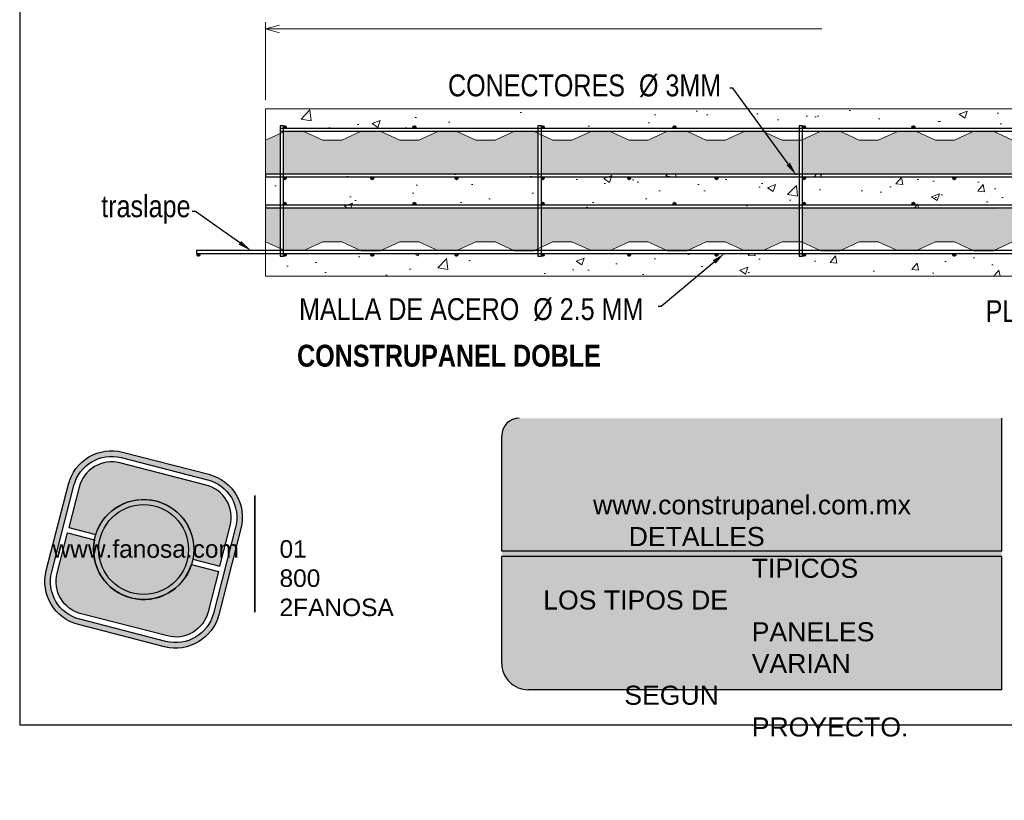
# Model space of a CAD drawing. Header units: millimetres. Extents: x 0 to 30, y 0 to 35.5.
# Tile 1 of 256: x 4 to 15.2, y 2.8 to 11.7. Entities that reach past the tile are written whole.
import ezdxf
from ezdxf import colors
from ezdxf.entities.mleader import LeaderData, LeaderLine
from ezdxf.math import Vec2, Vec3

# ---------------------------------------------------------------- set-up
doc = ezdxf.new("R2010")
doc.units = ezdxf.units.MM
doc.linetypes.add('DASHED2', pattern=[9.524999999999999, 6.35, -3.175])
for name, color, linetype in [('conector', 5, 'Continuous'), ('longitudinal', 6, 'Continuous'), ('transversal', 1, 'Continuous')]:
    doc.layers.add(name, color=color, linetype=linetype)
doc.layers.add('TEXTO', color=7, linetype='DASHED2', lineweight=0)
doc.layers.add('TEXTO CUADRO DATOS', color=251, linetype='Continuous', lineweight=0)
doc.styles.add('Erika', font='techl___.ttf', dxfattribs={"height": 0.25})
doc.styles.get("Standard").update_dxf_attribs({"font": 'arial.ttf'})

# ---------------------------------------------------------------- blocks, each defined once
blk = doc.blocks.new('LOGO GRIS')
at = {"true_color": 0xe3e3e3}
h = blk.add_hatch(color=254, dxfattribs=at)
edge = h.paths.add_edge_path()
edge.add_arc((2075.55300328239, 279.2979295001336), 0.508199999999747, 255.6007667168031, 345.6007667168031, ccw=False)
edge.add_line((2075.426625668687, 278.8056938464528), (2074.442154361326, 279.0584490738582))
edge.add_arc((2074.568531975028, 279.5506847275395), 0.5082000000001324, 165.6007667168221, 255.6007667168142, ccw=False)
edge.add_line((2074.076296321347, 279.6770623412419), (2074.329051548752, 280.661533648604))
edge.add_arc((2074.821287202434, 280.535156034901), 0.508200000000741, 75.60076671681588, 165.6007667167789, ccw=False)
edge.add_line((2074.947664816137, 281.0273916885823), (2075.932136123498, 280.7746364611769))
edge.add_arc((2075.805758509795, 280.2824008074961), 0.5081999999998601, -14.399233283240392, 75.60076671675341, ccw=False)
edge.add_line((2076.297994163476, 280.1560231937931), (2076.045238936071, 279.1715518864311))
edge = h.paths.add_edge_path(flags=16)
edge.add_arc((2075.55300328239, 279.2979295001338), 0.4446749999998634, 255.6007667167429, 345.6007667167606, ccw=False)
edge.add_line((2075.4424228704, 278.867223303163), (2074.457951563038, 279.1199785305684))
edge.add_arc((2074.568531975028, 279.5506847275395), 0.4446750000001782, 165.6007667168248, 255.60076671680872, ccw=False)
edge.add_line((2074.137825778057, 279.6612651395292), (2074.390581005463, 280.6457364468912))
edge.add_arc((2074.821287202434, 280.5351560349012), 0.4446750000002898, 75.60076671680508, 165.6007667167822, ccw=False)
edge.add_line((2074.931867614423, 280.9658622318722), (2075.916338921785, 280.7131070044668))
edge.add_arc((2075.805758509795, 280.2824008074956), 0.4446750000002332, -14.399233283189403, 75.60076671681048, ccw=False)
edge.add_line((2076.236464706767, 280.1718203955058), (2075.983709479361, 279.1873490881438))
h = blk.add_hatch(color=254, dxfattribs=at)
edge = h.paths.add_edge_path()
edge.add_line((2076.05645623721, 279.7261466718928), (2076.174935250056, 280.1876175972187))
edge.add_arc((2075.805758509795, 280.2824008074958), 0.3811499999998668, 345.60076671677, 435.6007667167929)
edge.add_line((2075.900541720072, 280.6515775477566), (2074.916070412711, 280.9043327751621))
edge.add_arc((2074.821287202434, 280.5351560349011), 0.3811500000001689, 75.6007667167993, 165.6007667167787)
edge.add_line((2074.452110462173, 280.6299392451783), (2074.333631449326, 280.1684683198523))
edge.add_line((2074.333631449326, 280.1684683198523), (2074.642133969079, 280.0892627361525))
edge.add_arc((2075.187145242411, 279.9165427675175), 0.5717249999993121, -11.21449474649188, 162.4160281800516, ccw=False)
edge.add_line((2075.747953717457, 279.8053522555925), (2076.05645623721, 279.7261466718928))
h = blk.add_hatch(color=254, dxfattribs=at)
h.paths.add_polyline_path([(2074.615420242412, 279.9165427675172, 1), (2075.758870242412, 279.9165427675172, 1)])
h.paths.add_polyline_path([(2075.699701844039, 279.9165427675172, -1), (2074.674588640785, 279.9165427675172, -1)], flags=16)
h = blk.add_hatch(color=252)
h.set_gradient(color1=(132, 132, 132), rotation=70.00000000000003, tint=1, name='SPHERICAL')
h.paths.add_polyline_path([(2075.699701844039, 279.9165427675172, 1), (2074.674588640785, 279.9165427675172, 1)])
h = blk.add_hatch(color=254, dxfattribs=at)
edge = h.paths.add_edge_path()
edge.add_arc((2075.187145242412, 279.9165427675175), 0.5717250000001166, 168.7855052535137, 342.4160281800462)
edge.add_line((2075.732156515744, 279.7438227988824), (2076.040659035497, 279.6646172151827))
edge.add_line((2076.040659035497, 279.6646172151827), (2075.922180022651, 279.2031462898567))
edge.add_arc((2075.55300328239, 279.2979295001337), 0.3811499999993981, 255.6007667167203, 345.60076671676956, ccw=False)
edge.add_line((2075.458220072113, 278.9287527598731), (2074.473748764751, 279.1815079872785))
edge.add_arc((2074.568531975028, 279.5506847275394), 0.3811500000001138, 165.6007667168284, 255.60076671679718, ccw=False)
edge.add_line((2074.199355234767, 279.6454679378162), (2074.317834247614, 280.1069388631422))
edge.add_line((2074.317834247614, 280.1069388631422), (2074.626336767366, 280.0277332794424))
at = {"color": 254, "true_color": 0xe3e3e3}
for points in [[(2076.045238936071, 279.1715518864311, -0.414213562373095), (2075.426625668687, 278.8056938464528), (2074.442154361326, 279.0584490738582, -0.414213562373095), (2074.076296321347, 279.6770623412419), (2074.329051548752, 280.661533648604, -0.414213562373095), (2074.947664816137, 281.0273916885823), (2075.932136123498, 280.7746364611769, -0.4142135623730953), (2076.297994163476, 280.1560231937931)], [(2075.983709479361, 279.1873490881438, -0.4142135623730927), (2075.4424228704, 278.867223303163), (2074.457951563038, 279.1199785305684, -0.4142135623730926), (2074.137825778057, 279.6612651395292), (2074.390581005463, 280.6457364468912, -0.414213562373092), (2074.931867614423, 280.9658622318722), (2075.916338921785, 280.7131070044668, -0.4142135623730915), (2076.236464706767, 280.1718203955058)], [(2076.05645623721, 279.7261466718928), (2076.174935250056, 280.1876175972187, 0.414213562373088), (2075.900541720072, 280.6515775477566), (2074.916070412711, 280.9043327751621, 0.4142135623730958), (2074.452110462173, 280.6299392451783), (2074.333631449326, 280.1684683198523), (2074.642133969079, 280.0892627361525, -0.9459053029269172), (2075.747953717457, 279.8053522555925)], [(2074.626336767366, 280.0277332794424, 0.9459053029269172), (2075.732156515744, 279.7438227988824), (2076.040659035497, 279.6646172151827), (2075.922180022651, 279.2031462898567, -0.4142135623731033), (2075.458220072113, 278.9287527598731), (2074.473748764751, 279.1815079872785, -0.414213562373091), (2074.199355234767, 279.6454679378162), (2074.317834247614, 280.1069388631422)]]:
    blk.add_lwpolyline(points, format="xyb", close=True, dxfattribs=at)
for radius in [0.5717249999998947, 0.5125566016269]:
    blk.add_circle((2075.187145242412, 279.9165427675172), radius, dxfattribs=at)
blk = doc.blocks.new('FANOSA')
at = {"color": 253, "true_color": 0xb3b3b3, "const_width": 0.02}
blk.add_lwpolyline([(365.3181968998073, 247.9798347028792), (365.3181968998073, 246.6427006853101)], dxfattribs=at)
at = {"color": 254}
blk.add_blockref('LOGO GRIS', (-1711.138939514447, -32.55437656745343), dxfattribs=at)
at = {"layer": 'TEXTO CUADRO DATOS', "char_height": 0.2, "width": 0.003231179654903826, "attachment_point": 1}
for s, insert in [('{\\fArial|b0|i0|c0|p34;www.fanosa.com}', (363.0082168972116, 247.4682254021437)), ('{\\fArial|b0|i0|c0|p34;01 800 2FANOSA}', (365.5993370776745, 247.4682254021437))]:
    blk.add_mtext(s, dxfattribs=dict(at, insert=insert))
blk = doc.blocks.new('1')
at = {"lineweight": 0}
h = blk.add_hatch(dxfattribs=at)
h.set_pattern_fill('AR-CONC', color=256, scale=0.005120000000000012)
h.set_pattern_definition([(49.99999999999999, (-98.29849909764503, -8.258760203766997), (0.9327855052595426, -0.08160811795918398), [0.09753600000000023, -1.072896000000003]), (355, (-98.29849909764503, -8.258760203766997), (-0.1804463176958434, 0.9782110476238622), [0.07802880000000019, -0.8583197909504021]), (100.4514447, (-98.22076722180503, -8.26556086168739), (0.7523391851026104, 0.8966028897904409), [0.08289284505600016, -0.9118220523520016]), (46.18420000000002, (-98.29849909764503, -7.998664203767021), (1.387924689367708, -0.2152567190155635), [0.1463040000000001, -1.609344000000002]), (96.63555760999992, (-98.18283880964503, -8.01660212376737), (1.215509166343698, 1.266821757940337), [0.1243393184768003, -1.367734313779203]), (351.1841511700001, (-98.29849909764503, -7.998664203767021), (1.215509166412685, 1.26682175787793), [0.1170430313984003, -1.287473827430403]), (21, (-98.16845109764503, -8.063688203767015), (0.7762656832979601, -0.5235978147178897), [0.09753600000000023, -1.072896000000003]), (326.0000000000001, (-98.16845109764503, -8.063688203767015), (0.3164263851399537, 0.9430423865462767), [0.07802880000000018, -0.8583168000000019]), (71.45144499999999, (-98.10376229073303, -8.107321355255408), (1.092692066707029, 0.4194445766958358), [0.0828928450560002, -0.911820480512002]), (37.49999999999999, (-98.29849909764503, -8.258760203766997), (0.01581364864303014, 0.4329217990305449), [0, -0.8479129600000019, 0, -0.8713216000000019, 0, -0.8615680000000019]), (7.500000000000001, (-98.29849909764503, -8.258760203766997), (0.3421166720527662, 0.512924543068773), [0, -0.4967833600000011, 0, -0.8284057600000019, 0, -0.3283712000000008]), (327.5, (-98.58850613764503, -8.258760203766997), (0.6942238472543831, -0.0293311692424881), [0, -0.3251200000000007, 0, -1.014374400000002, 0, -1.345996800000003]), (317.5, (-98.71855413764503, -8.258760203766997), (0.7584214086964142, 0.1301836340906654), [0, -0.422656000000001, 0, -0.6736486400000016, 0, -0.9558528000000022])])
h.paths.add_polyline_path([(22.18130511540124, 8.773231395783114), (22.18130511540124, 9.085397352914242), (22.10150048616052, 9.064922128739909), (21.88868731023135, 9.064922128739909), (21.88868731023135, 9.035159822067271), (21.84708731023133, 9.035159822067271, -0.4142135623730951), (21.86308731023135, 9.019159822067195, -1), (21.83108731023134, 9.019159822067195), (21.8310873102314, 9.003159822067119), (21.79268731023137, 9.003159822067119), (21.79268731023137, 9.035159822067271), (20.36228731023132, 9.035159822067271, -0.4142135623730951), (20.37828731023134, 9.019159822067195, -1), (20.34628731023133, 9.019159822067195, -0.4142135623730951), (20.36228731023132, 9.035159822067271), (18.86468731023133, 9.035159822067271, -0.4142135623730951), (18.88068731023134, 9.019159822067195, -0.9985332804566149), (18.84868737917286, 9.019112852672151), (18.84868737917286, 9.003159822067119), (18.81028737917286, 9.003159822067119), (18.81028737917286, 9.035159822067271), (17.39268731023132, 9.035159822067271, -0.4142135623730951), (17.40868731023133, 9.019159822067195, -1), (17.37668731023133, 9.019159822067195, -0.4142135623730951), (17.39268731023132, 9.035159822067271), (15.90788731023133, 9.035159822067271, -0.4142135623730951), (15.92388731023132, 9.019159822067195, -1), (15.89188731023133, 9.019159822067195), (15.89188731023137, 9.003159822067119), (15.85348731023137, 9.003159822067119), (15.85348731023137, 9.035159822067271), (14.66628731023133, 9.035159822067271, -0.4142135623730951), (14.68228731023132, 9.019159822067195, -1), (14.65028731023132, 9.019159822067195, -0.4142135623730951), (14.66628731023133, 9.035159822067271), (12.95108731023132, 9.035159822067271, -0.4142135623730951), (12.96708731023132, 9.019159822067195, -1), (12.93508731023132, 9.019159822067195), (12.93508731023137, 9.003159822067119), (12.89668731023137, 9.003159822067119), (12.89668731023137, 9.035159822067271), (11.95268731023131, 9.035159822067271, -0.4142135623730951), (11.96868731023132, 9.019159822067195, -1), (11.93668731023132, 9.019159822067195, -0.4142135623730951), (11.95268731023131, 9.035159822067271), (10.95428731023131, 9.035159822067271, -0.4142135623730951), (10.97028731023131, 9.019159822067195, -1), (10.93828731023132, 9.019159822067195, -0.4142135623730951), (10.95428731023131, 9.035159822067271), (9.968687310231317, 9.035159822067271, -0.4142135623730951), (9.984687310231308, 9.019159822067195, -1), (9.952687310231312, 9.019159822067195), (9.952687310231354, 9.003159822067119), (9.914287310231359, 9.003159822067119), (9.914287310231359, 9.035159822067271), (8.983087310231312, 9.035159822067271, -0.4142135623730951), (8.999087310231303, 9.019159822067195, -1), (8.967087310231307, 9.019159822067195, -0.4142135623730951), (8.983087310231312, 9.035159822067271), (8.023087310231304, 9.035159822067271, -0.4142135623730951), (8.03908731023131, 9.019159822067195, -1), (8.007087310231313, 9.019159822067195, -0.4142135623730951), (8.023087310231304, 9.035159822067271), (7.0246873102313, 9.035159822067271, -0.4142135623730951), (7.040687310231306, 9.019159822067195, -1), (7.008687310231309, 9.019159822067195), (7.008687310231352, 9.003159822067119), (6.970287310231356, 9.003159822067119), (6.970287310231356, 9.035159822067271), (6.805305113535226, 9.035159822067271), (6.805305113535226, 8.773231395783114)])
h.paths.add_polyline_path([(6.805305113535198, 9.55367544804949), (6.970287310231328, 9.55367544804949), (6.970287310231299, 9.940187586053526), (6.805305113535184, 9.940187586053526)])
h.paths.add_polyline_path([(9.91428731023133, 9.55367544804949), (9.914287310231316, 9.94018758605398), (7.008687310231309, 9.940187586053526), (7.008687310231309, 9.55367544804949)])
h.paths.add_polyline_path([(12.89668731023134, 9.553675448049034), (12.8966873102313, 9.94018758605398), (9.952687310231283, 9.94018758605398), (9.952687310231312, 9.55367544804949)])
h.paths.add_polyline_path([(12.9350873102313, 9.94018758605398), (12.93508731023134, 9.553675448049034), (15.85348731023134, 9.553675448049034), (15.8534873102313, 9.940187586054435)])
h.paths.add_polyline_path([(18.81028737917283, 9.55367544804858), (18.81028737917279, 9.940187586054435), (15.8918873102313, 9.940187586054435), (15.89188731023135, 9.553675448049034)])
h.paths.add_polyline_path([(18.84868737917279, 9.940187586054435), (18.84868737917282, 9.55367544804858), (21.79268731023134, 9.55367544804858), (21.79268731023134, 9.94018758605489)])
h.paths.add_polyline_path([(22.18130511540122, 9.94018758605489), (21.83108731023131, 9.94018758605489), (21.83108731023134, 9.55367544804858), (22.18130511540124, 9.55367544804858)])
h.paths.add_polyline_path([(6.805305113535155, 10.68503196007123), (6.805305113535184, 10.32669972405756), (6.970287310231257, 10.4025382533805), (6.970287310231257, 10.49303196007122), (7.008687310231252, 10.49303196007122), (7.008687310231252, 10.47703196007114, -1), (7.040687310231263, 10.47703196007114, -0.4142135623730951), (7.024687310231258, 10.46103196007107), (8.503087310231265, 10.46103196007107, -0.4142135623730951), (8.48708731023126, 10.47703196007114, -1), (8.519087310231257, 10.47703196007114, -0.4142135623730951), (8.503087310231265, 10.46103196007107), (9.91428731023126, 10.46103196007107), (9.91428731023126, 10.49303196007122), (9.95268731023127, 10.49303196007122), (9.95268731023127, 10.47703196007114, -1), (9.984687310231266, 10.47703196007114, -0.4142135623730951), (9.96868731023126, 10.46103196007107), (11.47268731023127, 10.46103196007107, -0.4142135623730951), (11.45668731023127, 10.47703196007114, -1), (11.48868731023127, 10.47703196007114, -0.4142135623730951), (11.47268731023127, 10.46103196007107), (12.89668731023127, 10.46103196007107), (12.89668731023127, 10.49303196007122), (12.93508731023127, 10.49303196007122), (12.93508731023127, 10.47703196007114, -1), (12.96708731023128, 10.47703196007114, -0.4142135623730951), (12.95108731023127, 10.46103196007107), (14.19908731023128, 10.46103196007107, -0.4142135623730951), (14.18308731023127, 10.47703196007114, -1), (14.21508731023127, 10.47703196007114, -0.4142135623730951), (14.19908731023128, 10.46103196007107), (15.85348731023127, 10.46103196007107), (15.85348731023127, 10.49303196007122), (15.89188731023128, 10.49303196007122), (15.89188731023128, 10.47703196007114, -1), (15.92388731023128, 10.47703196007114, -0.4142135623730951), (15.90788731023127, 10.46103196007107), (16.91268731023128, 10.46103196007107, -0.4142135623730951), (16.89668731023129, 10.47703196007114, -1), (16.92868731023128, 10.47703196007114, -0.4142135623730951), (16.91268731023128, 10.46103196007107), (17.91108731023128, 10.46103196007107, -0.4142135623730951), (17.89508731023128, 10.47703196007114, -1), (17.92708731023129, 10.47703196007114, -0.4142135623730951), (17.91108731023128, 10.46103196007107), (18.81028737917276, 10.46103196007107), (18.81028737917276, 10.49303196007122), (18.84868737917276, 10.49303196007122), (18.84868737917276, 10.47703196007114, -1), (18.88068737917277, 10.47703196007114, -0.4142135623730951), (18.86468737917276, 10.46103196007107), (19.88228731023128, 10.46103196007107, -0.4142135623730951), (19.86628731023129, 10.47703196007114, -1), (19.8982873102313, 10.47703196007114, -0.4142135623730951), (19.88228731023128, 10.46103196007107), (20.84228731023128, 10.46103196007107, -0.4142135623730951), (20.82628731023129, 10.47703196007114, -1), (20.85828731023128, 10.47703196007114, -0.4142135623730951), (20.84228731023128, 10.46103196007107), (21.79268731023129, 10.46103196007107), (21.79268731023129, 10.49303196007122), (21.83108731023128, 10.49303196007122), (21.83108731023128, 10.47703196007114, -1), (21.86308731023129, 10.47703196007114, -0.4142135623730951), (21.8470873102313, 10.46103196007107), (22.18130511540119, 10.46103196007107), (22.18130511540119, 10.68503196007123)])
h = blk.add_hatch(dxfattribs=at)
h.set_pattern_fill('HONEY', color=256, scale=0.01920000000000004)
h.set_pattern_definition([(0, (-69.31100247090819, -11.37083173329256), (0.09144000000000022, 0.05279290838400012), [0.06096000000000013, -0.1219200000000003]), (120, (-69.31100247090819, -11.37083173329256), (-0.09143999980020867, 0.05279290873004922), [0.06096000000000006, -0.1219200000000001]), (59.99999999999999, (-69.31100247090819, -11.37083173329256), (1.997915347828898e-10, 0.1055858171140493), [-0.1219200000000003, 0.06096000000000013])])
h.paths.add_polyline_path([(7.008687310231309, 9.94043843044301), (9.914287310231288, 9.94018758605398), (9.91428731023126, 10.40525683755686), (9.862993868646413, 10.42894090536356), (9.645393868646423, 10.42894090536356), (9.423966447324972, 10.32669972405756), (9.206366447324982, 10.32669972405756), (8.98881482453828, 10.42670321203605), (8.771214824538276, 10.42670321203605), (8.553663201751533, 10.32669972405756), (8.336063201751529, 10.32669972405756), (8.114635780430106, 10.42894090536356), (7.897035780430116, 10.42894090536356), (7.675608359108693, 10.32669972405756), (7.458008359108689, 10.32669972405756), (7.240456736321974, 10.42670321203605), (7.02285673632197, 10.42670321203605), (7.008687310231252, 10.42018985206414)])
h.paths.add_polyline_path([(6.805305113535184, 9.940187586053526), (6.970287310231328, 9.94039106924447), (6.970287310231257, 10.4025382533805), (6.805305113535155, 10.32669972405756)])
h.paths.add_polyline_path([(9.952687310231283, 9.94018758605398), (12.8966873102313, 9.94018758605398), (12.8966873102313, 10.32669972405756), (12.70308262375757, 10.32669972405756), (12.48553100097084, 10.42670321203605), (12.26793100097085, 10.42670321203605), (12.05037937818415, 10.32669972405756), (11.83277937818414, 10.32669972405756), (11.61135195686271, 10.42894090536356), (11.3937519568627, 10.42894090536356), (11.17232453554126, 10.32669972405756), (10.95472453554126, 10.32669972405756), (10.73717291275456, 10.42670321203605), (10.51957291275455, 10.42670321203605), (10.30202128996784, 10.32669972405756), (10.08442128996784, 10.32669972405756), (9.95268731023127, 10.38752614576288)])
h.paths.add_polyline_path([(12.9350873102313, 9.94018758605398), (15.85348731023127, 9.940187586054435), (15.85348731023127, 10.42670321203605), (15.76464717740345, 10.42670321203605), (15.5470955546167, 10.32669972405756), (15.32949555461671, 10.32669972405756), (15.10806813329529, 10.42894090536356), (14.89046813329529, 10.42894090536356), (14.66904071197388, 10.32669972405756), (14.45144071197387, 10.32669972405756), (14.23388908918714, 10.42670321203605), (14.01628908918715, 10.42670321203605), (13.79873746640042, 10.32669972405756), (13.58113746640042, 10.32669972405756), (13.35971004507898, 10.42894090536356), (13.14211004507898, 10.42894090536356), (12.9350873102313, 10.33335089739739)])
h.paths.add_polyline_path([(15.89188731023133, 9.940187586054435), (18.81028737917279, 9.940187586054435), (18.81028737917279, 10.33405258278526), (18.60478430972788, 10.42894090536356), (18.38718430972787, 10.42894090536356), (18.16575688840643, 10.32669972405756), (17.94815688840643, 10.32669972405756), (17.73060526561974, 10.42670321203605), (17.51300526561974, 10.42670321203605), (17.29545364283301, 10.32669972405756), (17.07785364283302, 10.32669972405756), (16.8564262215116, 10.42894090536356), (16.63882622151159, 10.42894090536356), (16.41739880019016, 10.32669972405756), (16.19979880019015, 10.32669972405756), (15.98224717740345, 10.42670321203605), (15.89188731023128, 10.42670321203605)])
h.paths.add_polyline_path([(18.84868737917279, 9.940187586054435), (21.79268731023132, 9.94018758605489), (21.79268731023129, 10.38682442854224), (21.66247306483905, 10.32669972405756), (21.44487306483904, 10.32669972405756), (21.22732144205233, 10.42670321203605), (21.00972144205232, 10.42670321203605), (20.79216981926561, 10.32669972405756), (20.57456981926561, 10.32669972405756), (20.35314239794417, 10.42894090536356), (20.13554239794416, 10.42894090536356), (19.91411497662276, 10.32669972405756), (19.69651497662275, 10.32669972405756), (19.47896335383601, 10.42670321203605), (19.26136335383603, 10.42670321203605), (19.04381173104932, 10.32669972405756), (18.84868737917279, 10.32669972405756)])
h.paths.add_polyline_path([(21.83108731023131, 9.94018758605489), (22.18130511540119, 9.94018758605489), (22.18130511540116, 10.40846568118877), (22.10150048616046, 10.42894090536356), (21.88390048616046, 10.42894090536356), (21.83108731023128, 10.40455512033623)])
h = blk.add_hatch(dxfattribs=at)
h.set_pattern_fill('HONEY', color=256, scale=0.01920000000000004)
h.set_pattern_definition([(0, (-69.31100247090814, -11.7573438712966), (0.09144000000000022, 0.05279290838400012), [0.06096000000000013, -0.1219200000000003]), (120, (-69.31100247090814, -11.7573438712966), (-0.09143999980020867, 0.05279290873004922), [0.06096000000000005, -0.1219200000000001]), (59.99999999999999, (-69.31100247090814, -11.7573438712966), (1.997915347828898e-10, 0.1055858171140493), [-0.1219200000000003, 0.06096000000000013])])
h.paths.add_polyline_path([(7.008687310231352, 9.55342460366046), (9.914287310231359, 9.549840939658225), (9.914287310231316, 9.088606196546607), (9.86299386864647, 9.064922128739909), (9.645393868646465, 9.064922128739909), (9.423966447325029, 9.167163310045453), (9.206366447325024, 9.167163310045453), (8.988814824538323, 9.06715982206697), (8.771214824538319, 9.06715982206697), (8.553663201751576, 9.167163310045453), (8.336063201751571, 9.167163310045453), (8.114635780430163, 9.064922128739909), (7.897035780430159, 9.064922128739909), (7.675608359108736, 9.167163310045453), (7.458008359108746, 9.167163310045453), (7.240456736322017, 9.06715982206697), (7.022856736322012, 9.06715982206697), (7.008687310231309, 9.073673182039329)])
h.paths.add_polyline_path([(6.805305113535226, 9.55367544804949), (6.97028731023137, 9.553471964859), (6.970287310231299, 9.091324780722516), (6.805305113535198, 9.167163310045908)])
h.paths.add_polyline_path([(9.952687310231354, 9.54979357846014), (12.89668731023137, 9.546162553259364), (12.89668731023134, 9.167163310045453), (12.70308262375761, 9.167163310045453), (12.48553100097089, 9.06715982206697), (12.26793100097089, 9.06715982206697), (12.05037937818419, 9.167163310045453), (11.83277937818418, 9.167163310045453), (11.61135195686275, 9.064922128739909), (11.39375195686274, 9.064922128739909), (11.17232453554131, 9.167163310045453), (10.9547245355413, 9.167163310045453), (10.7371729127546, 9.06715982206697), (10.51957291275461, 9.06715982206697), (10.30202128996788, 9.167163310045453), (10.08442128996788, 9.167163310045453), (9.952687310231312, 9.106336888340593)])
h.paths.add_polyline_path([(12.93508731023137, 9.54611519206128), (15.85348731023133, 9.542515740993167), (15.85348731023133, 9.06715982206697), (15.7646471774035, 9.06715982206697), (15.54709555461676, 9.167163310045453), (15.32949555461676, 9.167163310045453), (15.10806813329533, 9.064922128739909), (14.89046813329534, 9.064922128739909), (14.66904071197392, 9.167163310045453), (14.45144071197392, 9.167163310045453), (14.2338890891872, 9.06715982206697), (14.0162890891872, 9.06715982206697), (13.79873746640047, 9.167163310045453), (13.58113746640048, 9.167163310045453), (13.35971004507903, 9.064922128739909), (13.14211004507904, 9.064922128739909), (12.93508731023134, 9.16051213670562)])
h.paths.add_polyline_path([(15.89188731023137, 9.542468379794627), (18.81028737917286, 9.538868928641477), (18.81028737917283, 9.159810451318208), (18.60478430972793, 9.064922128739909), (18.38718430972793, 9.064922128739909), (18.16575688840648, 9.167163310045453), (17.94815688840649, 9.167163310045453), (17.73060526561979, 9.06715982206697), (17.51300526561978, 9.06715982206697), (17.29545364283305, 9.167163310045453), (17.07785364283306, 9.167163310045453), (16.85642622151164, 9.064922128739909), (16.63882622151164, 9.064922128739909), (16.4173988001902, 9.167163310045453), (16.19979880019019, 9.167163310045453), (15.98224717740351, 9.06715982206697), (15.89188731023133, 9.06715982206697)])
h.paths.add_polyline_path([(18.84868737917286, 9.538821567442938), (21.79268731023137, 9.535190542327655), (21.79268731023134, 9.107038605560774), (21.66247306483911, 9.167163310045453), (21.4448730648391, 9.167163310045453), (21.22732144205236, 9.06715982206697), (21.00972144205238, 9.06715982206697), (20.79216981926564, 9.167163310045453), (20.57456981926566, 9.167163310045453), (20.3531423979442, 9.064922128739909), (20.13554239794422, 9.064922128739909), (19.91411497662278, 9.167163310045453), (19.69651497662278, 9.167163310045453), (19.47896335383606, 9.06715982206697), (19.26136335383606, 9.06715982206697), (19.04381173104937, 9.167163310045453), (18.84868737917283, 9.167163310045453)])
h.paths.add_polyline_path([(21.83108731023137, 9.535143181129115), (22.18130511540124, 9.534711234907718), (22.18130511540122, 9.085397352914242), (22.10150048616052, 9.064922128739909), (21.88390048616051, 9.064922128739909), (21.83108731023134, 9.089307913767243)])
for p, q in [((6.805305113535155, 10.68503196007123), (22.18130511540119, 10.68503196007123)), ((6.805305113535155, 10.68503196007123), (6.805305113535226, 8.773231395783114)), ((6.805305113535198, 8.773231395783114), (22.18130511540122, 8.773231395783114))]:
    blk.add_line(p, q, dxfattribs=at)
for points in [[(15.32949555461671, 10.32669972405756), (15.10806813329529, 10.42894090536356), (14.89046813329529, 10.42894090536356), (14.66904071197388, 10.32669972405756), (14.45144071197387, 10.32669972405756), (14.45144071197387, 10.32669972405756), (14.23388908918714, 10.42670321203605), (14.01628908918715, 10.42670321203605), (14.01628908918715, 10.42670321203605), (13.79873746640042, 10.32669972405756), (13.58113746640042, 10.32669972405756), (13.35971004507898, 10.42894090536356), (13.14211004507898, 10.42894090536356), (12.92068262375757, 10.32669972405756), (12.70308262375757, 10.32669972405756), (12.70308262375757, 10.32669972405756), (12.48553100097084, 10.42670321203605), (12.26793100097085, 10.42670321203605), (12.26793100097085, 10.42670321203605), (12.05037937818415, 10.32669972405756), (11.83277937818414, 10.32669972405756), (11.61135195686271, 10.42894090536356), (11.3937519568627, 10.42894090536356), (11.17232453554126, 10.32669972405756), (10.95472453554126, 10.32669972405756), (10.95472453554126, 10.32669972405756), (10.73717291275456, 10.42670321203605), (10.51957291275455, 10.42670321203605), (10.51957291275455, 10.42670321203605), (10.30202128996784, 10.32669972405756), (10.08442128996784, 10.32669972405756), (9.862993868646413, 10.42894090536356), (9.645393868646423, 10.42894090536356), (9.423966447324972, 10.32669972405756), (9.206366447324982, 10.32669972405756), (9.206366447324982, 10.32669972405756), (8.98881482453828, 10.42670321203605), (8.771214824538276, 10.42670321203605), (8.771214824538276, 10.42670321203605), (8.553663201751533, 10.32669972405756), (8.336063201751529, 10.32669972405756), (8.114635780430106, 10.42894090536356), (7.897035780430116, 10.42894090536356), (7.675608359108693, 10.32669972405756), (7.458008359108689, 10.32669972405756), (7.458008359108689, 10.32669972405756), (7.240456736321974, 10.42670321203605), (7.02285673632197, 10.42670321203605), (7.02285673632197, 10.42670321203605), (6.805305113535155, 10.32669972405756), (6.805305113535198, 9.940187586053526), (22.18130511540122, 9.94018758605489)], [(15.32949555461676, 9.167163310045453), (15.10806813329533, 9.064922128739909), (14.89046813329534, 9.064922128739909), (14.66904071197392, 9.167163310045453), (14.45144071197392, 9.167163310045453), (14.45144071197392, 9.167163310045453), (14.2338890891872, 9.06715982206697), (14.0162890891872, 9.06715982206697), (14.0162890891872, 9.06715982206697), (13.79873746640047, 9.167163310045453), (13.58113746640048, 9.167163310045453), (13.35971004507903, 9.064922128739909), (13.14211004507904, 9.064922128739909), (12.92068262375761, 9.167163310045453), (12.70308262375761, 9.167163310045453), (12.70308262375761, 9.167163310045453), (12.48553100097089, 9.06715982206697), (12.26793100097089, 9.06715982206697), (12.26793100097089, 9.06715982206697), (12.05037937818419, 9.167163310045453), (11.83277937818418, 9.167163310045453), (11.61135195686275, 9.064922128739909), (11.39375195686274, 9.064922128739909), (11.17232453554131, 9.167163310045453), (10.9547245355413, 9.167163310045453), (10.9547245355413, 9.167163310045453), (10.7371729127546, 9.06715982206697), (10.51957291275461, 9.06715982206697), (10.51957291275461, 9.06715982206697), (10.30202128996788, 9.167163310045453), (10.08442128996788, 9.167163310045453), (9.86299386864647, 9.064922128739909), (9.645393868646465, 9.064922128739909), (9.423966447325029, 9.167163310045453), (9.206366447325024, 9.167163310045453), (9.206366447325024, 9.167163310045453), (8.988814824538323, 9.06715982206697), (8.771214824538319, 9.06715982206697), (8.771214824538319, 9.06715982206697), (8.553663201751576, 9.167163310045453), (8.336063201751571, 9.167163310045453), (8.114635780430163, 9.064922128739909), (7.897035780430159, 9.064922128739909), (7.675608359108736, 9.167163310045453), (7.458008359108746, 9.167163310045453), (7.458008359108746, 9.167163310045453), (7.240456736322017, 9.06715982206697), (7.022856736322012, 9.06715982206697), (7.022856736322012, 9.06715982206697), (6.805305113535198, 9.167163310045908), (6.805305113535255, 9.55367544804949), (22.18130511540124, 9.55367544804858)]]:
    blk.add_lwpolyline(points, dxfattribs=at)
at = {"layer": 'conector', "lineweight": 30}
for points in [[(7.008687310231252, 10.49303196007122), (6.970287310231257, 10.49303196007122), (6.970287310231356, 9.003159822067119), (7.008687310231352, 9.003159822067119)], [(9.95268731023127, 10.49303196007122), (9.91428731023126, 10.49303196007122), (9.914287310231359, 9.003159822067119), (9.952687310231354, 9.003159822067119)], [(12.93508731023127, 10.49303196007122), (12.89668731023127, 10.49303196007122), (12.89668731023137, 9.003159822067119), (12.93508731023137, 9.003159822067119)]]:
    blk.add_lwpolyline(points, close=True, dxfattribs=at)
at = {"layer": 'longitudinal', "lineweight": 30}
for p, q in [((7.043887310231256, 10.47703196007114), (7.00548731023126, 10.47703196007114)), ((7.024687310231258, 10.49623196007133), (7.024687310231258, 10.45783196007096)), ((8.522287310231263, 10.47703196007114), (8.483887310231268, 10.47703196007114)), ((8.503087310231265, 10.49623196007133), (8.503087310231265, 10.45783196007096)), ((9.987887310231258, 10.47703196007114), (9.949487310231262, 10.47703196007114)), ((9.96868731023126, 10.49623196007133), (9.96868731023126, 10.45783196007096)), ((11.49188731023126, 10.47703196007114), (11.45348731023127, 10.47703196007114)), ((11.47268731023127, 10.49623196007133), (11.47268731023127, 10.45783196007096)), ((12.97028731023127, 10.47703196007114), (12.93188731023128, 10.47703196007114)), ((12.95108731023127, 10.49623196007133), (12.95108731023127, 10.45783196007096)), ((14.21828731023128, 10.47703196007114), (14.17988731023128, 10.47703196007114)), ((14.19908731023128, 10.49623196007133), (14.19908731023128, 10.45783196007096)), ((7.005487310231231, 9.89218758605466), (7.043887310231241, 9.89218758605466)), ((7.024687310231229, 9.872987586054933), (7.024687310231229, 9.911387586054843)), ((8.003887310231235, 9.89218758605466), (8.042287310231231, 9.89218758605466)), ((8.023087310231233, 9.872987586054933), (8.023087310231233, 9.911387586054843)), ((8.963887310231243, 9.89218758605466), (9.002287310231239, 9.89218758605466)), ((8.983087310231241, 9.872987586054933), (8.983087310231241, 9.911387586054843)), ((9.949487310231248, 9.89218758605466), (9.987887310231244, 9.89218758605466)), ((9.968687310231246, 9.872987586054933), (9.968687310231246, 9.911387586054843)), ((10.93508731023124, 9.89218758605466), (10.97348731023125, 9.89218758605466)), ((10.95428731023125, 9.872987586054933), (10.95428731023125, 9.911387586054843)), ((11.93348731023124, 9.89218758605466), (11.97188731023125, 9.89218758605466)), ((11.95268731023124, 9.872987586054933), (11.95268731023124, 9.911387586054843)), ((12.93188731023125, 9.89218758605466), (12.97028731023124, 9.89218758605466)), ((12.95108731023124, 9.872987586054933), (12.95108731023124, 9.911387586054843)), ((14.64708731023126, 9.89218758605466), (14.68548731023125, 9.89218758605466)), ((14.66628731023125, 9.872987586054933), (14.66628731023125, 9.911387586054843)), ((7.043887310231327, 9.601675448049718), (7.005487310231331, 9.601675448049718)), ((7.024687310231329, 9.620875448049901), (7.024687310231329, 9.582475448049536)), ((8.522287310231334, 9.601675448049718), (8.483887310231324, 9.601675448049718)), ((8.503087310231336, 9.620875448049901), (8.503087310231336, 9.582475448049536)), ((9.98788731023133, 9.601675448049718), (9.949487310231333, 9.601675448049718)), ((9.968687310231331, 9.620875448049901), (9.968687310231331, 9.582475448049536)), ((11.49188731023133, 9.601675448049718), (11.45348731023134, 9.601675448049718)), ((11.47268731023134, 9.620875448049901), (11.47268731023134, 9.582475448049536)), ((12.97028731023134, 9.601675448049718), (12.93188731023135, 9.601675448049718)), ((12.95108731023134, 9.620875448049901), (12.95108731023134, 9.582475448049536)), ((14.21828731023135, 9.601675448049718), (14.17988731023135, 9.601675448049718)), ((14.19908731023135, 9.620875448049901), (14.19908731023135, 9.582475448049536)), ((6.019887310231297, 9.019159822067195), (6.058287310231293, 9.019159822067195)), ((6.039087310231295, 8.999959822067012), (6.039087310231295, 9.038359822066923)), ((7.005487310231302, 9.019159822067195), (7.043887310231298, 9.019159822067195)), ((7.0246873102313, 8.999959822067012), (7.0246873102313, 9.038359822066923)), ((8.003887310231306, 9.019159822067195), (8.042287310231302, 9.019159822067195)), ((8.023087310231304, 8.999959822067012), (8.023087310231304, 9.038359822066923)), ((8.963887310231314, 9.019159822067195), (9.00228731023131, 9.019159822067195)), ((8.983087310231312, 8.999959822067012), (8.983087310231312, 9.038359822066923)), ((9.949487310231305, 9.019159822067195), (9.987887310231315, 9.019159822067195)), ((9.968687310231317, 8.999959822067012), (9.968687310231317, 9.038359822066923)), ((10.93508731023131, 9.019159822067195), (10.97348731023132, 9.019159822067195)), ((10.95428731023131, 8.999959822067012), (10.95428731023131, 9.038359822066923)), ((11.93348731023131, 9.019159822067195), (11.97188731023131, 9.019159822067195)), ((11.95268731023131, 8.999959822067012), (11.95268731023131, 9.038359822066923)), ((12.93188731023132, 9.019159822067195), (12.97028731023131, 9.019159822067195)), ((12.95108731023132, 8.999959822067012), (12.95108731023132, 9.038359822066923)), ((14.64708731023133, 9.019159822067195), (14.68548731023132, 9.019159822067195)), ((14.66628731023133, 8.999959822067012), (14.66628731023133, 9.038359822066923))]:
    blk.add_line(p, q, dxfattribs=at)
for centre in [(7.024687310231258, 10.47703196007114), (8.503087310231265, 10.47703196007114), (9.96868731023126, 10.47703196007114), (11.47268731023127, 10.47703196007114), (12.95108731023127, 10.47703196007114), (14.19908731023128, 10.47703196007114), (7.024687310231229, 9.89218758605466), (8.023087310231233, 9.89218758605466), (8.983087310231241, 9.89218758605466), (9.968687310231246, 9.89218758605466), (10.95428731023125, 9.89218758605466), (11.95268731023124, 9.89218758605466), (12.95108731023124, 9.89218758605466), (14.66628731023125, 9.89218758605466), (7.024687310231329, 9.601675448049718), (8.503087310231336, 9.601675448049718), (9.968687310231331, 9.601675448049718), (11.47268731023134, 9.601675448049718), (12.95108731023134, 9.601675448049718), (14.19908731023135, 9.601675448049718), (6.039087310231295, 9.019159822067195), (7.0246873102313, 9.019159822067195), (8.023087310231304, 9.019159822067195), (8.983087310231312, 9.019159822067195), (9.968687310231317, 9.019159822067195), (10.95428731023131, 9.019159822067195), (11.95268731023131, 9.019159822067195), (12.95108731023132, 9.019159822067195), (14.66628731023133, 9.019159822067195)]:
    blk.add_circle(centre, 0.01600000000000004, dxfattribs=at)
at = {"layer": 'TEXTO'}
for p, q in [((6.805305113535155, 10.78503196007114), (6.805305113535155, 11.67616801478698)), ((6.805305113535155, 10.78503196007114), (6.805305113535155, 11.67616801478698)), ((6.963199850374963, 11.6395284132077), (6.805305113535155, 11.59722064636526)), ((6.805305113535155, 11.59722064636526), (6.963199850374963, 11.55491287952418)), ((6.805305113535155, 11.59722064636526), (22.18130511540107, 11.59722064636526))]:
    blk.add_line(p, q, dxfattribs=at)
at = {"layer": 'transversal', "lineweight": 30}
for points in [[(22.84228731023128, 10.46103196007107), (6.970287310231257, 10.46103196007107), (6.970287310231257, 10.42903196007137), (22.84228731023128, 10.42903196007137)], [(6.805305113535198, 9.908187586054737), (22.18130511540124, 9.908187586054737), (22.18130511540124, 9.94018758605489), (6.805305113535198, 9.94018758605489)], [(22.18130511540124, 9.585675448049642), (6.805305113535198, 9.585675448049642), (6.805305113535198, 9.55367544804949), (22.18130511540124, 9.55367544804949)], [(6.016687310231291, 9.035159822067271), (21.88868731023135, 9.035159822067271), (21.88868731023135, 9.06715982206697), (6.016687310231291, 9.06715982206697)]]:
    blk.add_lwpolyline(points, close=True, dxfattribs=at)
at = {"layer": 'TEXTO', "linetype": 'ByBlock', "lineweight": 0, "char_height": 0.25, "attachment_point": 3, "style": 'Erika'}
for s, insert in [('CONECTORES  %%C 3MM', (12.00535605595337, 11.07788015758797)), ('traslape', (5.948035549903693, 9.69772444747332)), ('MALLA DE ACERO  %%C 2.5 MM', (11.11764631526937, 8.523271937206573)), ('PLACA DE POLIESTIRENO EXPANDIDO', (20.40207512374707, 8.500434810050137)), ('{\\fTechnicLite|b1|i0|c2|p2;CONSTRUPANEL DOBLE }', (10.63175438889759, 7.991265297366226))]:
    blk.add_mtext(s, dxfattribs=dict(at, insert=insert))
at = {"lineweight": 0}
ml = blk.add_multileader_mtext('Standard', dxfattribs=at)
ml.set_content('', color=256)
ml.set_leader_properties()
ml.build(insert=Vec2(0, 0))
ml.multileader.update_dxf_attribs({"arrow_head_size": 0.1536, "scale": 3})
ctx = ml.context
ctx.base_point, ctx.scale, ctx.char_height, ctx.arrow_head_size, ctx.landing_gap_size, ctx.plane_origin = Vec3(11.94923074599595, 10.92223287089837), 3, 0.4608, 0.1536, 0.07680000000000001, Vec3(11.65680010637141, 8.491388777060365)
ctx.text_align_type = 2
notes = []
notes.append((ctx, [(0, (1, 1, 0), (12.13831643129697, 10.92223287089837), (-1, 0), 0.03548568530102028, [(0, [(12.8612801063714, 9.93138877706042)], 0, [])])]))
ctx.mtext.insert, ctx.mtext.alignment, ctx.mtext.flow_direction = Vec3(12.02603074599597, 11.15263287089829), 3, 5
ml = blk.add_multileader_mtext('Standard', dxfattribs=at)
ml.set_content('', color=256)
ml.set_leader_properties()
ml.build(insert=Vec2(0, 0))
ml.multileader.update_dxf_attribs({"arrow_head_size": 0.1536000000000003, "scale": 3})
ctx = ml.context
ctx.base_point, ctx.scale, ctx.char_height, ctx.arrow_head_size, ctx.landing_gap_size, ctx.plane_origin = Vec3(5.8145162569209, 9.51455696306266), 3, 0.460800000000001, 0.1536000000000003, 0.07680000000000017, Vec3(5.433474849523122, 7.62715982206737)
ctx.text_align_type = 2
notes.append((ctx, [(0, (1, 1, 0), (6.00360194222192, 9.51455696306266), (-1, 0), 0.03548568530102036, [(0, [(6.637954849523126, 9.06715982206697)], 0, [])])]))
ctx.mtext.insert, ctx.mtext.alignment, ctx.mtext.flow_direction = Vec3(5.891316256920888, 9.744956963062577), 3, 5
ml = blk.add_multileader_mtext('Standard', dxfattribs=at)
ml.set_content('', color=256)
ml.set_leader_properties()
ml.build(insert=Vec2(0, 0))
ml.multileader.update_dxf_attribs({"arrow_head_size": 0.1536, "scale": 3})
ctx = ml.context
ctx.base_point, ctx.scale, ctx.char_height, ctx.arrow_head_size, ctx.landing_gap_size, ctx.plane_origin = Vec3(11.1313973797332, 8.427094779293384), 3, 0.4608, 0.1536, 0.07680000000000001, Vec3(10.83896674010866, 7.494985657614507)
ctx.text_align_type = 2
notes.append((ctx, [(0, (1, 1, 0), (11.32048306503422, 8.427094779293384), (-1, 0), 0.03548568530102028, [(0, [(12.04344674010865, 9.035159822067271)], 0, [])])]))
ctx.mtext.insert, ctx.mtext.alignment, ctx.mtext.flow_direction = Vec3(11.2081973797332, 8.657494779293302), 3, 5
for ctx, leaders in notes:
    for number, flags, end, landing, length, lines in leaders:
        leader = LeaderData()
        leader.index, (leader.has_last_leader_line, leader.has_dogleg_vector, leader.attachment_direction) = number, flags
        leader.last_leader_point, leader.dogleg_vector, leader.dogleg_length = Vec3(end), Vec3(landing), length
        for number, points, colour, breaks in lines:
            line = LeaderLine()
            line.index, line.vertices, line.color, line.breaks = number, Vec3.list(points), colors.encode_raw_color(colour), breaks
            leader.lines.append(line)
        ctx.leaders.append(leader)

msp = doc.modelspace()

# ---------------------------------------------------------------- hatches: boundary and pattern name
at = {"true_color": 0xb3b3b3}
msp.add_hatch(color=253, dxfattribs=at).paths.add_polyline_path([(15.20691941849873, 4.052734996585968), (15.20691941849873, 5.632734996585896), (15.20691941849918, 7.152734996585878), (9.70096589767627, 7.152734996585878, 0.4142135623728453), (9.500965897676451, 6.952734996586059), (9.500965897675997, 5.63273499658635), (9.500965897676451, 4.35273499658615, 0.4142135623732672), (9.800965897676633, 4.052734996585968)])

# ---------------------------------------------------------------- linework, layer by layer
at = {"color": 253, "true_color": 0xb3b3b3}
for p, q in [((15.20691941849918, 5.632734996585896), (15.20691941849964, 7.152734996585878)), ((9.500965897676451, 5.63273499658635), (9.500965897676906, 6.952734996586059)), ((15.20691941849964, 5.632734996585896), (9.500965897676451, 5.63273499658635)), ((15.20691941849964, 5.57273499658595), (9.500965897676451, 5.57273499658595)), ((9.500965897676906, 4.35273499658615), (9.500965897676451, 5.57273499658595)), ((15.20691941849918, 4.052734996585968), (15.20691941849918, 5.57273499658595)), ((15.20691941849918, 4.052734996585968), (9.800965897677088, 4.052734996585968))]:
    msp.add_line(p, q, dxfattribs=at)
at = {"color": 254, "true_color": 0xe3e3e3}
msp.add_lwpolyline([(3.998235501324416, 3.652734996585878), (25.58823550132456, 3.652734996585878), (25.58823550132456, 31.59273499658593), (3.998235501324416, 31.59273499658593)], close=True, dxfattribs=at)
at = {"color": 253, "true_color": 0xb3b3b3}
for centre, radius, start, end in [((9.700965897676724, 6.952734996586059), 0.2, 90, 180), ((9.800965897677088, 4.352734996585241), 0.3, 179.9999999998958, 270.0000000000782)]:
    msp.add_arc(centre, radius, start, end, dxfattribs=at)

# ---------------------------------------------------------------- block references
for name, p in [('1', (0, 0)), ('FANOSA', (-358.6352890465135, -241.7085326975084))]:
    msp.add_blockref(name, p)

# ---------------------------------------------------------------- texts
at = {"layer": 'TEXTO CUADRO DATOS', "insert": (12.35394265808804, 6.272602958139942), "char_height": 0.2174175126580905, "width": 0.003697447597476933, "attachment_point": 1}
msp.add_mtext('\\pi-1.8111;www.construpanel.com.mx\\P\\pi-1.4048;DETALLES TIPICOS\\P\\pi-2.3799;LOS TIPOS DE PANELES VARIAN\\P\\pi-1.4548;SEGUN PROYECTO.', dxfattribs=at)

doc.saveas('drawing.dxf')
